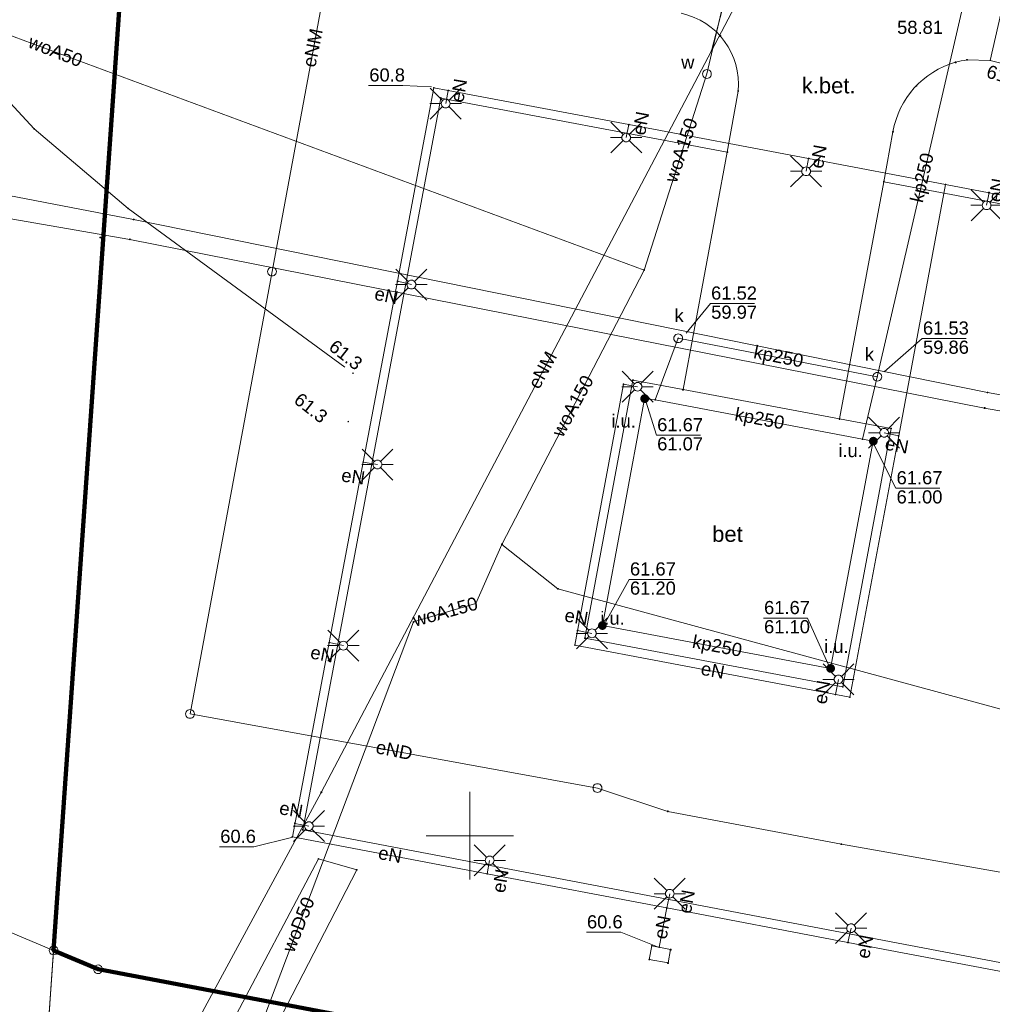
# Paper-space layout 'A-01 PLAN SYTUACYJNY' of a CAD drawing. Header units: millimetres. Extents: x 0 to 900, y 0 to 750.
# Tile 4 of 105: x 144 to 255, y 273 to 386. Entities that reach past the tile are written whole.
import ezdxf
from ezdxf.xclip import XClip

# ---------------------------------------------------------------- set-up
doc = ezdxf.new("R2010")
doc.units = ezdxf.units.MM
doc.header["$MEASUREMENT"] = 0
doc.header["$XCLIPFRAME"] = 0
doc.linetypes.add('PRZER1-1', pattern=[1, 0.5, -0.5])
doc.linetypes.add('PRZER3-1', pattern=[4000, 3000, -1000])
doc.layers.add('0_Nr_pióra__60', color=7, linetype='Continuous', lineweight=100, true_color=0xcbfe00)
doc.layers.add('A_mapa_Nr_pióra__2', color=8, linetype='Continuous', lineweight=13)
doc.layers.add('A_podrys', color=7, linetype='Continuous')
doc.styles.add('STYL_AUTOMATYCZNY_1', font='arial.ttf')

# ---------------------------------------------------------------- blocks, each defined once
blk = doc.blocks.new('Rysunek_3_3', base_point=(-1239.76, 488.38))
at = {"layer": 'A_mapa_Nr_pióra__2', "linetype": 'Continuous', "lineweight": 13}
for points in [[(254.87, 381.16), (254.87, 381.13), (254.88, 381.11), (254.89, 381.09), (254.91, 381.08), (254.93, 381.07), (254.96, 381.07), (254.98, 381.07), (255, 381.08), (255.02, 381.09), (255.04, 381.11), (255.04, 381.13), (255.05, 381.16), (255.04, 381.18), (255.04, 381.2), (255.02, 381.22), (255, 381.23), (254.98, 381.24), (254.96, 381.25), (254.93, 381.24), (254.91, 381.23), (254.89, 381.22), (254.88, 381.2), (254.87, 381.18)], [(191.32, 378.03), (191.32, 378), (191.33, 377.98), (191.34, 377.96), (191.36, 377.95), (191.38, 377.94), (191.41, 377.94), (191.43, 377.94), (191.45, 377.95), (191.47, 377.96), (191.49, 377.98), (191.49, 378), (191.5, 378.03), (191.49, 378.05), (191.49, 378.07), (191.47, 378.09), (191.45, 378.11), (191.43, 378.11), (191.41, 378.12), (191.38, 378.11), (191.36, 378.11), (191.34, 378.09), (191.33, 378.07), (191.32, 378.05)], [(219.22, 349.41), (219.23, 349.38), (219.23, 349.36), (219.25, 349.34), (219.27, 349.33), (219.29, 349.32), (219.31, 349.32), (219.34, 349.32), (219.36, 349.33), (219.38, 349.34), (219.39, 349.36), (219.4, 349.38), (219.4, 349.41), (219.4, 349.43), (219.39, 349.45), (219.38, 349.47), (219.36, 349.49), (219.34, 349.49), (219.31, 349.5), (219.29, 349.49), (219.27, 349.49), (219.25, 349.47), (219.23, 349.45), (219.23, 349.43)], [(182.07, 345.42), (182.07, 345.39), (182.08, 345.37), (182.09, 345.35), (182.11, 345.34), (182.13, 345.33), (182.16, 345.33), (182.18, 345.33), (182.2, 345.34), (182.22, 345.35), (182.24, 345.37), (182.24, 345.39), (182.25, 345.42), (182.24, 345.44), (182.24, 345.46), (182.22, 345.48), (182.2, 345.49), (182.18, 345.5), (182.16, 345.51), (182.13, 345.5), (182.11, 345.49), (182.09, 345.48), (182.08, 345.46), (182.07, 345.44)], [(241.97, 345.01), (241.97, 344.99), (241.98, 344.96), (242, 344.95), (242.01, 344.93), (242.04, 344.92), (242.06, 344.92), (242.08, 344.92), (242.1, 344.93), (242.12, 344.95), (242.14, 344.96), (242.15, 344.99), (242.15, 345.01), (242.15, 345.03), (242.14, 345.05), (242.12, 345.07), (242.1, 345.09), (242.08, 345.1), (242.06, 345.1), (242.04, 345.1), (242.01, 345.09), (242, 345.07), (241.98, 345.05), (241.97, 345.03)], [(214.98, 342.51), (215, 342.39), (215.05, 342.26), (215.13, 342.16), (215.23, 342.08), (215.36, 342.03), (215.48, 342.01), (215.61, 342.03), (215.73, 342.08), (215.84, 342.16), (215.92, 342.26), (215.97, 342.39), (215.98, 342.51), (215.97, 342.64), (215.92, 342.76), (215.84, 342.87), (215.73, 342.95), (215.61, 343), (215.48, 343.01), (215.36, 343), (215.23, 342.95), (215.13, 342.87), (215.05, 342.76), (215, 342.64)], [(215.39, 342.51), (215.4, 342.49), (215.41, 342.47), (215.42, 342.45), (215.44, 342.44), (215.46, 342.43), (215.48, 342.42), (215.51, 342.43), (215.53, 342.44), (215.55, 342.45), (215.56, 342.47), (215.57, 342.49), (215.57, 342.51), (215.57, 342.54), (215.56, 342.56), (215.55, 342.58), (215.53, 342.59), (215.51, 342.6), (215.48, 342.6), (215.46, 342.6), (215.44, 342.59), (215.42, 342.58), (215.41, 342.56), (215.4, 342.54)], [(181.53, 339.9), (181.53, 339.87), (181.54, 339.85), (181.55, 339.83), (181.57, 339.82), (181.59, 339.81), (181.62, 339.81), (181.64, 339.81), (181.66, 339.82), (181.68, 339.83), (181.7, 339.85), (181.7, 339.87), (181.71, 339.9), (181.7, 339.92), (181.7, 339.94), (181.68, 339.96), (181.66, 339.97), (181.64, 339.98), (181.62, 339.99), (181.59, 339.98), (181.57, 339.97), (181.55, 339.96), (181.54, 339.94), (181.53, 339.92)], [(241.1, 337.66), (241.12, 337.53), (241.17, 337.41), (241.25, 337.3), (241.35, 337.22), (241.48, 337.17), (241.6, 337.16), (241.73, 337.17), (241.85, 337.22), (241.96, 337.3), (242.04, 337.41), (242.09, 337.53), (242.1, 337.66), (242.09, 337.78), (242.04, 337.91), (241.96, 338.01), (241.85, 338.09), (241.73, 338.14), (241.6, 338.16), (241.48, 338.14), (241.35, 338.09), (241.25, 338.01), (241.17, 337.91), (241.12, 337.78)], [(241.51, 337.66), (241.52, 337.63), (241.53, 337.61), (241.54, 337.59), (241.56, 337.58), (241.58, 337.57), (241.6, 337.57), (241.63, 337.57), (241.65, 337.58), (241.67, 337.59), (241.68, 337.61), (241.69, 337.63), (241.69, 337.66), (241.69, 337.68), (241.68, 337.7), (241.67, 337.72), (241.65, 337.73), (241.63, 337.74), (241.6, 337.75), (241.58, 337.74), (241.56, 337.73), (241.54, 337.72), (241.53, 337.7), (241.52, 337.68)], [(210.15, 316.59), (210.17, 316.47), (210.22, 316.34), (210.3, 316.24), (210.4, 316.16), (210.52, 316.11), (210.65, 316.09), (210.78, 316.11), (210.9, 316.16), (211, 316.24), (211.08, 316.34), (211.13, 316.47), (211.15, 316.59), (211.13, 316.72), (211.08, 316.84), (211, 316.95), (210.9, 317.03), (210.78, 317.08), (210.65, 317.09), (210.52, 317.08), (210.4, 317.03), (210.3, 316.95), (210.22, 316.84), (210.17, 316.72)], [(210.56, 316.59), (210.56, 316.57), (210.57, 316.55), (210.59, 316.53), (210.6, 316.52), (210.63, 316.51), (210.65, 316.5), (210.67, 316.51), (210.69, 316.52), (210.71, 316.53), (210.73, 316.55), (210.74, 316.57), (210.74, 316.59), (210.74, 316.62), (210.73, 316.64), (210.71, 316.66), (210.69, 316.67), (210.67, 316.68), (210.65, 316.68), (210.63, 316.68), (210.6, 316.67), (210.59, 316.66), (210.57, 316.64), (210.56, 316.62)], [(236.23, 311.7), (236.24, 311.57), (236.29, 311.45), (236.37, 311.34), (236.48, 311.26), (236.6, 311.21), (236.73, 311.2), (236.86, 311.21), (236.98, 311.26), (237.08, 311.34), (237.16, 311.45), (237.21, 311.57), (237.23, 311.7), (237.21, 311.83), (237.16, 311.95), (237.08, 312.05), (236.98, 312.13), (236.86, 312.18), (236.73, 312.2), (236.6, 312.18), (236.48, 312.13), (236.37, 312.05), (236.29, 311.95), (236.24, 311.83)], [(236.64, 311.7), (236.64, 311.67), (236.65, 311.65), (236.66, 311.63), (236.68, 311.62), (236.7, 311.61), (236.73, 311.61), (236.75, 311.61), (236.77, 311.62), (236.79, 311.63), (236.81, 311.65), (236.81, 311.67), (236.82, 311.7), (236.81, 311.72), (236.81, 311.74), (236.79, 311.76), (236.77, 311.77), (236.75, 311.78), (236.73, 311.79), (236.7, 311.78), (236.68, 311.77), (236.66, 311.76), (236.65, 311.74), (236.64, 311.72)], [(175.14, 292.46), (175.15, 292.43), (175.16, 292.41), (175.17, 292.39), (175.19, 292.38), (175.21, 292.37), (175.23, 292.37), (175.26, 292.37), (175.28, 292.38), (175.3, 292.39), (175.31, 292.41), (175.32, 292.43), (175.32, 292.46), (175.32, 292.48), (175.31, 292.5), (175.3, 292.52), (175.28, 292.53), (175.26, 292.54), (175.23, 292.55), (175.21, 292.54), (175.19, 292.53), (175.17, 292.52), (175.16, 292.5), (175.15, 292.48)], [(217.05, 279.84), (217.05, 279.82), (217.06, 279.8), (217.07, 279.78), (217.09, 279.77), (217.11, 279.76), (217.14, 279.75), (217.16, 279.76), (217.18, 279.77), (217.2, 279.78), (217.22, 279.8), (217.22, 279.82), (217.23, 279.84), (217.22, 279.87), (217.22, 279.89), (217.2, 279.91), (217.18, 279.92), (217.16, 279.93), (217.14, 279.93), (217.11, 279.93), (217.09, 279.92), (217.07, 279.91), (217.06, 279.89), (217.05, 279.87)]]:
    blk.add_hatch(color=8, dxfattribs=at).paths.add_polyline_path(points)
at = {"layer": '0_Nr_pióra__60', "color": 60, "linetype": 'Continuous', "lineweight": 100, "ltscale": 0.2, "true_color": 0xcbfe00, "flags": 128}
blk.add_lwpolyline([(486.18, 603.45), (711.66, 564.16), (717.88, 453.78), (730.02, 232.36), (621.62, 226.04), (540.96, 240.92), (518.76, 242.16), (516.18, 189.08), (497.66, 185.34), (465.46, 189.58), (468.06, 245.18), (273.1, 254.54), (153.04, 277.34), (147.95, 279.48), (156.42, 401.1), (165.67, 534.02), (166.59, 571.88), (178.65, 571.58), (179.19, 591.8), (167.43, 603.84), (168.1, 630.34), (172.18, 654), (181.4, 660.44)], close=True, dxfattribs=at)
at = {"layer": 'A_mapa_Nr_pióra__2', "color": 8, "linetype": 'PRZER1-1', "lineweight": 13, "ltscale": 0.2, "flags": 128}
blk.add_lwpolyline([(396.46, 198.68), (318.14, 209.02), (144.64, 231.92), (147.95, 279.48), (156.42, 401.1), (165.67, 534.02), (166.59, 571.88), (178.65, 571.58), (179.19, 591.8), (167.43, 603.84), (168.1, 630.34), (172.18, 654), (181.4, 660.44), (278.75, 642.24), (486.18, 603.45), (711.66, 564.16), (717.88, 453.78), (730.02, 232.36), (516.18, 189.08), (497.66, 185.34)], close=True, dxfattribs=at)
at = {"layer": 'A_mapa_Nr_pióra__2', "color": 8, "linetype": 'Continuous', "lineweight": 13, "ltscale": 0.2, "flags": 128}
for points in [[(486.18, 603.45), (711.66, 564.16), (717.88, 453.78), (730.02, 232.36), (621.62, 226.04), (540.96, 240.92), (518.76, 242.16), (516.18, 189.08), (497.66, 185.34), (465.46, 189.58), (468.06, 245.18), (273.1, 254.54), (153.04, 277.34), (147.95, 279.48), (156.42, 401.1), (165.67, 534.02), (166.59, 571.88), (178.65, 571.58), (179.19, 591.8), (167.43, 603.84), (168.1, 630.34), (172.18, 654), (181.4, 660.44)], [(156.42, 401.1), (147.95, 279.48), (38.66, 325.6), (32.82, 393.94)], [(224.08, 383.91), (224.08, 383.95), (224.11, 383.98), (224.14, 383.98), (224.17, 383.95), (224.17, 383.91), (224.14, 383.89), (224.11, 383.89)], [(223.07, 382.23), (223.07, 382.26), (223.1, 382.29), (223.13, 382.29), (223.16, 382.26), (223.16, 382.23), (223.13, 382.2), (223.1, 382.2)], [(250.96, 380.92), (250.96, 380.95), (250.98, 380.98), (251.02, 380.98), (251.05, 380.95), (251.05, 380.92), (251.02, 380.89), (250.98, 380.89)], [(252.26, 381.2), (252.26, 381.23), (252.29, 381.26), (252.32, 381.26), (252.35, 381.23), (252.35, 381.2), (252.32, 381.17), (252.29, 381.17)], [(222.59, 380.1), (222.72, 380.08), (222.84, 380.03), (222.95, 379.95), (223.03, 379.85), (223.08, 379.73), (223.09, 379.6), (223.08, 379.47), (223.03, 379.35), (222.95, 379.24), (222.84, 379.16), (222.72, 379.11), (222.59, 379.1), (222.46, 379.11), (222.34, 379.16), (222.24, 379.24), (222.16, 379.35), (222.11, 379.47), (222.09, 379.6), (222.11, 379.73), (222.16, 379.85), (222.24, 379.95), (222.34, 380.03), (222.46, 380.08)], [(191.36, 378.01), (191.36, 378.04), (191.39, 378.07), (191.42, 378.07), (191.45, 378.04), (191.45, 378.01), (191.42, 377.98), (191.39, 377.98)], [(246.48, 378.24), (246.48, 378.27), (246.51, 378.3), (246.55, 378.3), (246.57, 378.27), (246.57, 378.24), (246.55, 378.21), (246.51, 378.21)], [(192.16, 376.84), (192.16, 376.87), (192.19, 376.9), (192.22, 376.9), (192.25, 376.87), (192.25, 376.84), (192.22, 376.81), (192.19, 376.81)], [(193, 377.7), (193, 377.73), (193.03, 377.76), (193.06, 377.76), (193.09, 377.73), (193.09, 377.7), (193.06, 377.67), (193.03, 377.67)], [(226.11, 377.64), (226.11, 377.67), (226.14, 377.7), (226.17, 377.7), (226.2, 377.67), (226.2, 377.64), (226.17, 377.61), (226.14, 377.61)], [(192.75, 376.72), (192.88, 376.71), (193, 376.66), (193.11, 376.58), (193.19, 376.47), (193.24, 376.35), (193.25, 376.22), (193.24, 376.09), (193.19, 375.97), (193.11, 375.87), (193, 375.79), (192.88, 375.74), (192.75, 375.72), (192.63, 375.74), (192.5, 375.79), (192.4, 375.87), (192.32, 375.97), (192.27, 376.09), (192.25, 376.22), (192.27, 376.35), (192.32, 376.47), (192.4, 376.58), (192.5, 376.66), (192.63, 376.71)], [(213.63, 373.8), (213.63, 373.83), (213.66, 373.86), (213.69, 373.86), (213.72, 373.83), (213.72, 373.8), (213.69, 373.77), (213.66, 373.77)], [(145.69, 373.32), (145.69, 373.35), (145.72, 373.38), (145.75, 373.38), (145.78, 373.35), (145.78, 373.32), (145.75, 373.29), (145.72, 373.29)], [(213.37, 372.84), (213.5, 372.83), (213.62, 372.78), (213.72, 372.7), (213.8, 372.59), (213.85, 372.47), (213.87, 372.34), (213.85, 372.21), (213.8, 372.09), (213.72, 371.99), (213.62, 371.91), (213.5, 371.86), (213.37, 371.84), (213.24, 371.86), (213.12, 371.91), (213.02, 371.99), (212.94, 372.09), (212.89, 372.21), (212.87, 372.34), (212.89, 372.47), (212.94, 372.59), (213.02, 372.7), (213.12, 372.78), (213.24, 372.83)], [(243.81, 372.99), (243.81, 373.02), (243.84, 373.05), (243.87, 373.05), (243.9, 373.02), (243.9, 372.99), (243.87, 372.96), (243.84, 372.96)], [(224.88, 370.66), (224.88, 370.69), (224.91, 370.72), (224.94, 370.72), (224.97, 370.69), (224.97, 370.66), (224.94, 370.63), (224.91, 370.63)], [(233.93, 368.99), (234.06, 368.97), (234.18, 368.92), (234.28, 368.84), (234.36, 368.74), (234.41, 368.62), (234.43, 368.49), (234.41, 368.36), (234.36, 368.24), (234.28, 368.13), (234.18, 368.05), (234.06, 368), (233.93, 367.99), (233.8, 368), (233.68, 368.05), (233.57, 368.13), (233.49, 368.24), (233.44, 368.36), (233.43, 368.49), (233.44, 368.62), (233.49, 368.74), (233.57, 368.84), (233.68, 368.92), (233.8, 368.97)], [(234.17, 369.93), (234.17, 369.96), (234.2, 369.99), (234.23, 369.99), (234.26, 369.96), (234.26, 369.93), (234.23, 369.9), (234.2, 369.9)], [(242.76, 367.29), (242.76, 367.32), (242.79, 367.35), (242.82, 367.35), (242.85, 367.32), (242.85, 367.29), (242.82, 367.26), (242.79, 367.26)], [(249.8, 366.96), (249.8, 366.99), (249.83, 367.02), (249.86, 367.02), (249.89, 366.99), (249.89, 366.96), (249.86, 366.93), (249.83, 366.93)], [(254.78, 366.03), (254.78, 366.06), (254.81, 366.09), (254.84, 366.09), (254.87, 366.06), (254.87, 366.03), (254.84, 366), (254.81, 366)], [(254.54, 365.11), (254.67, 365.09), (254.79, 365.04), (254.9, 364.96), (254.98, 364.86), (255.03, 364.74), (255.04, 364.61), (255.03, 364.48), (254.98, 364.36), (254.9, 364.25), (254.79, 364.17), (254.67, 364.12), (254.54, 364.11), (254.41, 364.12), (254.29, 364.17), (254.19, 364.25), (254.11, 364.36), (254.06, 364.48), (254.04, 364.61), (254.06, 364.74), (254.11, 364.86), (254.19, 364.96), (254.29, 365.04), (254.41, 365.09)], [(156.43, 364.22), (156.43, 364.25), (156.46, 364.28), (156.49, 364.28), (156.52, 364.25), (156.52, 364.22), (156.49, 364.19), (156.46, 364.19)], [(157.05, 362.96), (157.05, 362.99), (157.08, 363.02), (157.11, 363.02), (157.14, 362.99), (157.14, 362.96), (157.11, 362.93), (157.08, 362.93)], [(153.25, 360.9), (153.25, 360.93), (153.28, 360.96), (153.31, 360.96), (153.34, 360.93), (153.34, 360.9), (153.31, 360.87), (153.28, 360.87)], [(156.62, 360.7), (156.62, 360.73), (156.65, 360.76), (156.68, 360.76), (156.71, 360.73), (156.71, 360.7), (156.68, 360.67), (156.65, 360.67)], [(172.91, 357.53), (173.04, 357.51), (173.16, 357.46), (173.27, 357.38), (173.35, 357.28), (173.4, 357.16), (173.41, 357.03), (173.4, 356.9), (173.35, 356.78), (173.27, 356.68), (173.16, 356.6), (173.04, 356.55), (172.91, 356.53), (172.79, 356.55), (172.66, 356.6), (172.56, 356.68), (172.48, 356.78), (172.43, 356.9), (172.41, 357.03), (172.43, 357.16), (172.48, 357.28), (172.56, 357.38), (172.66, 357.46), (172.79, 357.51)], [(215.38, 357.18), (215.38, 357.22), (215.41, 357.25), (215.44, 357.25), (215.47, 357.22), (215.47, 357.18), (215.44, 357.16), (215.41, 357.16)], [(187.2, 355.9), (187.2, 355.93), (187.23, 355.96), (187.26, 355.96), (187.29, 355.93), (187.29, 355.9), (187.26, 355.87), (187.23, 355.87)], [(188.83, 356.05), (188.96, 356.03), (189.08, 355.98), (189.19, 355.9), (189.27, 355.8), (189.32, 355.68), (189.33, 355.55), (189.32, 355.42), (189.27, 355.3), (189.19, 355.19), (189.08, 355.11), (188.96, 355.06), (188.83, 355.05), (188.71, 355.06), (188.58, 355.11), (188.48, 355.19), (188.4, 355.3), (188.35, 355.42), (188.33, 355.55), (188.35, 355.68), (188.4, 355.8), (188.48, 355.9), (188.58, 355.98), (188.71, 356.03)], [(219.31, 349.91), (219.44, 349.89), (219.56, 349.84), (219.67, 349.76), (219.75, 349.66), (219.8, 349.54), (219.81, 349.41), (219.8, 349.28), (219.75, 349.16), (219.67, 349.05), (219.56, 348.97), (219.44, 348.92), (219.31, 348.91), (219.18, 348.92), (219.06, 348.97), (218.96, 349.05), (218.88, 349.16), (218.83, 349.28), (218.81, 349.41), (218.83, 349.54), (218.88, 349.66), (218.96, 349.76), (219.06, 349.84), (219.18, 349.89)], [(242.06, 345.51), (242.19, 345.49), (242.31, 345.44), (242.41, 345.36), (242.49, 345.26), (242.54, 345.14), (242.56, 345.01), (242.54, 344.88), (242.49, 344.76), (242.41, 344.66), (242.31, 344.58), (242.19, 344.53), (242.06, 344.51), (241.93, 344.53), (241.81, 344.58), (241.71, 344.66), (241.63, 344.76), (241.58, 344.88), (241.56, 345.01), (241.58, 345.14), (241.63, 345.26), (241.71, 345.36), (241.81, 345.44), (241.93, 345.49)], [(219.87, 343.54), (214.14, 344.62), (208.66, 315.15), (238.13, 309.59), (243.63, 339.1), (237.75, 340.19)], [(213.01, 344.14), (213.01, 344.18), (213.04, 344.2), (213.07, 344.2), (213.1, 344.18), (213.1, 344.14), (213.07, 344.11), (213.04, 344.11)], [(214.1, 344.6), (214.1, 344.64), (214.13, 344.67), (214.16, 344.67), (214.19, 344.64), (214.19, 344.6), (214.16, 344.58), (214.13, 344.58)], [(214.67, 344.37), (214.8, 344.35), (214.92, 344.3), (215.02, 344.22), (215.1, 344.12), (215.15, 344), (215.17, 343.87), (215.15, 343.74), (215.1, 343.62), (215.02, 343.52), (214.92, 343.44), (214.8, 343.39), (214.67, 343.37), (214.54, 343.39), (214.42, 343.44), (214.32, 343.52), (214.24, 343.62), (214.19, 343.74), (214.17, 343.87), (214.19, 344), (214.24, 344.12), (214.32, 344.22), (214.42, 344.3), (214.54, 344.35)], [(219.82, 343.52), (219.82, 343.55), (219.85, 343.58), (219.88, 343.58), (219.91, 343.55), (219.91, 343.52), (219.88, 343.49), (219.85, 343.49)], [(254.61, 343.19), (254.61, 343.22), (254.64, 343.25), (254.67, 343.25), (254.7, 343.22), (254.7, 343.19), (254.67, 343.16), (254.64, 343.16)], [(216.64, 342.36), (216.64, 342.39), (216.67, 342.42), (216.7, 342.42), (216.73, 342.39), (216.73, 342.36), (216.7, 342.33), (216.67, 342.33)], [(254.28, 341.42), (254.28, 341.46), (254.31, 341.49), (254.34, 341.49), (254.37, 341.46), (254.37, 341.42), (254.34, 341.4), (254.31, 341.4)], [(237.7, 340.17), (237.7, 340.2), (237.73, 340.23), (237.77, 340.23), (237.79, 340.2), (237.79, 340.17), (237.77, 340.14), (237.73, 340.14)], [(242.84, 339.11), (242.97, 339.1), (243.09, 339.05), (243.2, 338.97), (243.28, 338.86), (243.33, 338.74), (243.34, 338.61), (243.33, 338.48), (243.28, 338.36), (243.2, 338.26), (243.09, 338.18), (242.97, 338.13), (242.84, 338.11), (242.71, 338.13), (242.59, 338.18), (242.49, 338.26), (242.41, 338.36), (242.36, 338.48), (242.34, 338.61), (242.36, 338.74), (242.41, 338.86), (242.49, 338.97), (242.59, 339.05), (242.71, 339.1)], [(243.59, 339.08), (243.59, 339.11), (243.62, 339.14), (243.65, 339.14), (243.68, 339.11), (243.68, 339.08), (243.65, 339.05), (243.62, 339.05)], [(240.32, 337.86), (240.32, 337.89), (240.35, 337.92), (240.38, 337.92), (240.41, 337.89), (240.41, 337.86), (240.38, 337.83), (240.35, 337.83)], [(244.45, 338.25), (244.45, 338.28), (244.48, 338.31), (244.51, 338.31), (244.54, 338.28), (244.54, 338.25), (244.51, 338.22), (244.48, 338.22)], [(183.28, 335.25), (183.28, 335.28), (183.31, 335.31), (183.34, 335.31), (183.37, 335.28), (183.37, 335.25), (183.34, 335.22), (183.31, 335.22)], [(184.96, 335.49), (185.09, 335.47), (185.21, 335.42), (185.31, 335.34), (185.39, 335.24), (185.44, 335.12), (185.46, 334.99), (185.44, 334.86), (185.39, 334.74), (185.31, 334.64), (185.21, 334.56), (185.09, 334.51), (184.96, 334.49), (184.83, 334.51), (184.71, 334.56), (184.6, 334.64), (184.52, 334.74), (184.47, 334.86), (184.46, 334.99), (184.47, 335.12), (184.52, 335.24), (184.6, 335.34), (184.71, 335.42), (184.83, 335.47)], [(199.14, 325.85), (199.14, 325.88), (199.16, 325.91), (199.2, 325.91), (199.23, 325.88), (199.23, 325.85), (199.2, 325.82), (199.16, 325.82)], [(205.53, 320.78), (205.53, 320.81), (205.56, 320.84), (205.59, 320.84), (205.62, 320.81), (205.62, 320.78), (205.59, 320.75), (205.56, 320.75)], [(196.13, 319.1), (196.13, 319.13), (196.16, 319.16), (196.2, 319.16), (196.22, 319.13), (196.22, 319.1), (196.2, 319.07), (196.16, 319.07)], [(189.03, 316.99), (189.03, 317.02), (189.06, 317.05), (189.09, 317.05), (189.12, 317.02), (189.12, 316.99), (189.09, 316.96), (189.06, 316.96)], [(209.45, 316.2), (209.58, 316.18), (209.7, 316.13), (209.81, 316.05), (209.88, 315.95), (209.93, 315.83), (209.95, 315.7), (209.93, 315.57), (209.88, 315.45), (209.81, 315.34), (209.7, 315.26), (209.58, 315.21), (209.45, 315.2), (209.32, 315.21), (209.2, 315.26), (209.1, 315.34), (209.02, 315.45), (208.97, 315.57), (208.95, 315.7), (208.97, 315.83), (209.02, 315.95), (209.1, 316.05), (209.2, 316.13), (209.32, 316.18)], [(207.77, 315.99), (207.77, 316.02), (207.8, 316.05), (207.83, 316.05), (207.86, 316.02), (207.86, 315.99), (207.83, 315.96), (207.8, 315.96)], [(208.62, 315.13), (208.62, 315.17), (208.65, 315.2), (208.68, 315.2), (208.71, 315.17), (208.71, 315.13), (208.68, 315.11), (208.65, 315.11)], [(179.38, 314.63), (179.38, 314.66), (179.41, 314.69), (179.44, 314.69), (179.47, 314.66), (179.47, 314.63), (179.44, 314.6), (179.41, 314.6)], [(181.06, 314.8), (181.19, 314.78), (181.31, 314.73), (181.41, 314.65), (181.49, 314.55), (181.54, 314.43), (181.56, 314.3), (181.54, 314.17), (181.49, 314.05), (181.41, 313.94), (181.31, 313.86), (181.19, 313.81), (181.06, 313.8), (180.93, 313.81), (180.81, 313.86), (180.7, 313.94), (180.62, 314.05), (180.57, 314.17), (180.56, 314.3), (180.57, 314.43), (180.62, 314.55), (180.7, 314.65), (180.81, 314.73), (180.93, 314.78)], [(207.46, 314.34), (207.46, 314.37), (207.49, 314.4), (207.52, 314.4), (207.55, 314.37), (207.55, 314.34), (207.52, 314.31), (207.49, 314.31)], [(237.62, 310.94), (237.75, 310.92), (237.87, 310.87), (237.98, 310.79), (238.06, 310.69), (238.11, 310.57), (238.12, 310.44), (238.11, 310.31), (238.06, 310.19), (237.98, 310.09), (237.87, 310.01), (237.75, 309.96), (237.62, 309.94), (237.5, 309.96), (237.37, 310.01), (237.27, 310.09), (237.19, 310.19), (237.14, 310.31), (237.12, 310.44), (237.14, 310.57), (237.19, 310.69), (237.27, 310.79), (237.37, 310.87), (237.5, 310.92)], [(238.08, 309.57), (238.08, 309.61), (238.11, 309.63), (238.15, 309.63), (238.17, 309.61), (238.17, 309.57), (238.15, 309.54), (238.11, 309.54)], [(237.25, 308.71), (237.25, 308.74), (237.28, 308.77), (237.31, 308.77), (237.34, 308.74), (237.34, 308.71), (237.31, 308.68), (237.28, 308.68)], [(238.88, 308.4), (238.88, 308.43), (238.91, 308.46), (238.94, 308.46), (238.97, 308.43), (238.97, 308.4), (238.94, 308.37), (238.91, 308.37)], [(163.54, 307), (163.67, 306.98), (163.79, 306.93), (163.89, 306.85), (163.97, 306.75), (164.02, 306.63), (164.04, 306.5), (164.02, 306.37), (163.97, 306.25), (163.89, 306.14), (163.79, 306.06), (163.67, 306.01), (163.54, 306), (163.41, 306.01), (163.29, 306.06), (163.18, 306.14), (163.1, 306.25), (163.05, 306.37), (163.04, 306.5), (163.05, 306.63), (163.1, 306.75), (163.18, 306.85), (163.29, 306.93), (163.41, 306.98)], [(210.09, 298.53), (210.22, 298.51), (210.34, 298.46), (210.44, 298.39), (210.52, 298.28), (210.57, 298.16), (210.59, 298.03), (210.57, 297.9), (210.52, 297.78), (210.44, 297.68), (210.34, 297.6), (210.22, 297.55), (210.09, 297.53), (209.96, 297.55), (209.84, 297.6), (209.73, 297.68), (209.65, 297.78), (209.6, 297.9), (209.59, 298.03), (209.6, 298.16), (209.65, 298.28), (209.73, 298.39), (209.84, 298.46), (209.96, 298.51)], [(178.49, 297.53), (178.49, 297.56), (178.52, 297.59), (178.55, 297.59), (178.58, 297.56), (178.58, 297.53), (178.55, 297.5), (178.52, 297.5)], [(218.09, 295.35), (218.09, 295.38), (218.12, 295.41), (218.15, 295.41), (218.18, 295.38), (218.18, 295.35), (218.15, 295.32), (218.12, 295.32)], [(175.48, 293.97), (175.48, 294.01), (175.51, 294.04), (175.54, 294.04), (175.57, 294.01), (175.57, 293.97), (175.54, 293.95), (175.51, 293.95)], [(177.12, 294.18), (177.25, 294.16), (177.37, 294.11), (177.47, 294.03), (177.55, 293.93), (177.6, 293.81), (177.62, 293.68), (177.6, 293.55), (177.55, 293.43), (177.47, 293.33), (177.37, 293.25), (177.25, 293.2), (177.12, 293.18), (176.99, 293.2), (176.87, 293.25), (176.76, 293.33), (176.68, 293.43), (176.64, 293.55), (176.62, 293.68), (176.64, 293.81), (176.68, 293.93), (176.76, 294.03), (176.87, 294.11), (176.99, 294.16)], [(175.19, 292.44), (175.19, 292.47), (175.22, 292.5), (175.25, 292.5), (175.28, 292.47), (175.28, 292.44), (175.25, 292.41), (175.22, 292.41)], [(176.36, 293.24), (176.36, 293.27), (176.39, 293.3), (176.43, 293.3), (176.45, 293.27), (176.45, 293.24), (176.43, 293.21), (176.39, 293.21)], [(237.91, 291.61), (237.91, 291.64), (237.94, 291.67), (237.97, 291.67), (238, 291.64), (238, 291.61), (237.97, 291.58), (237.94, 291.58)], [(197.77, 290.26), (197.9, 290.24), (198.02, 290.19), (198.13, 290.12), (198.21, 290.01), (198.26, 289.89), (198.27, 289.76), (198.26, 289.63), (198.21, 289.51), (198.13, 289.41), (198.02, 289.33), (197.9, 289.28), (197.77, 289.26), (197.64, 289.28), (197.52, 289.33), (197.42, 289.41), (197.34, 289.51), (197.29, 289.63), (197.27, 289.76), (197.29, 289.89), (197.34, 290.01), (197.42, 290.12), (197.52, 290.19), (197.64, 290.24)], [(178.17, 289.92), (178.17, 289.95), (178.2, 289.98), (178.23, 289.98), (178.26, 289.95), (178.26, 289.92), (178.23, 289.89), (178.2, 289.89)], [(182.53, 288.68), (182.53, 288.71), (182.56, 288.74), (182.59, 288.74), (182.62, 288.71), (182.62, 288.68), (182.59, 288.65), (182.56, 288.65)], [(197.44, 288.21), (197.44, 288.24), (197.47, 288.27), (197.5, 288.27), (197.53, 288.24), (197.53, 288.21), (197.5, 288.18), (197.47, 288.18)], [(218.35, 286.46), (218.48, 286.45), (218.6, 286.4), (218.7, 286.32), (218.78, 286.21), (218.83, 286.09), (218.85, 285.96), (218.83, 285.83), (218.78, 285.71), (218.7, 285.61), (218.6, 285.53), (218.48, 285.48), (218.35, 285.46), (218.22, 285.48), (218.1, 285.53), (218, 285.61), (217.92, 285.71), (217.87, 285.83), (217.85, 285.96), (217.87, 286.09), (217.92, 286.21), (218, 286.32), (218.1, 286.4), (218.22, 286.45)], [(217.98, 284.31), (217.98, 284.35), (218, 284.37), (218.04, 284.37), (218.07, 284.35), (218.07, 284.31), (218.04, 284.28), (218, 284.28)], [(239.06, 282.52), (239.19, 282.51), (239.31, 282.46), (239.42, 282.38), (239.5, 282.27), (239.55, 282.15), (239.56, 282.02), (239.55, 281.89), (239.5, 281.77), (239.42, 281.67), (239.31, 281.59), (239.19, 281.54), (239.06, 281.52), (238.94, 281.54), (238.81, 281.59), (238.71, 281.67), (238.63, 281.77), (238.58, 281.89), (238.56, 282.02), (238.58, 282.15), (238.63, 282.27), (238.71, 282.38), (238.81, 282.46), (238.94, 282.51)], [(238.67, 280.37), (238.67, 280.41), (238.7, 280.43), (238.73, 280.43), (238.76, 280.41), (238.76, 280.37), (238.73, 280.34), (238.7, 280.34)], [(465.46, 189.58), (144.64, 231.92), (147.95, 279.48), (153.04, 277.34), (273.1, 254.54), (468.06, 245.18)], [(147.95, 279.98), (148.11, 279.95), (148.25, 279.88), (148.36, 279.77), (148.43, 279.63), (148.45, 279.48), (148.43, 279.32), (148.36, 279.18), (148.25, 279.07), (148.11, 279), (147.95, 278.98), (147.8, 279), (147.66, 279.07), (147.55, 279.18), (147.48, 279.32), (147.45, 279.48), (147.48, 279.63), (147.55, 279.77), (147.66, 279.88), (147.8, 279.95)], [(216.3, 280), (218.45, 279.58), (218.15, 278.05), (216.01, 278.44)], [(216.26, 279.98), (216.26, 280.02), (216.28, 280.04), (216.32, 280.04), (216.35, 280.02), (216.35, 279.98), (216.32, 279.95), (216.28, 279.95)], [(217.09, 279.83), (217.09, 279.86), (217.12, 279.89), (217.15, 279.89), (217.18, 279.86), (217.18, 279.83), (217.15, 279.8), (217.12, 279.8)], [(218.41, 279.56), (218.41, 279.6), (218.44, 279.62), (218.47, 279.62), (218.5, 279.6), (218.5, 279.56), (218.47, 279.53), (218.44, 279.53)], [(153.04, 277.84), (153.19, 277.81), (153.33, 277.74), (153.44, 277.63), (153.51, 277.49), (153.54, 277.34), (153.51, 277.18), (153.44, 277.04), (153.33, 276.93), (153.19, 276.86), (153.04, 276.84), (152.88, 276.86), (152.74, 276.93), (152.63, 277.04), (152.56, 277.18), (152.54, 277.34), (152.56, 277.49), (152.63, 277.63), (152.74, 277.74), (152.88, 277.81)], [(215.97, 278.43), (215.97, 278.46), (216, 278.49), (216.03, 278.49), (216.06, 278.46), (216.06, 278.43), (216.03, 278.4), (216, 278.4)], [(218.1, 278.03), (218.1, 278.06), (218.13, 278.09), (218.16, 278.09), (218.19, 278.06), (218.19, 278.03), (218.16, 278), (218.13, 278)]]:
    blk.add_lwpolyline(points, close=True, dxfattribs=at)
at = {"layer": 'A_mapa_Nr_pióra__2', "color": 8, "linetype": 'PRZER1-1', "lineweight": 13, "ltscale": 0.2, "flags": 128}
blk.add_lwpolyline([(29.9, 577.35), (82.85, 560.45), (145.91, 540.32), (161.93, 535.21), (165.67, 534.02), (156.42, 401.1), (147.95, 279.48), (144.64, 231.92), (318.14, 209.02), (320.32, 202.69), (131.73, 170.68), (133.21, 157.47)], dxfattribs=at)
at = {"layer": 'A_mapa_Nr_pióra__2', "color": 8, "linetype": 'Continuous', "lineweight": 13, "ltscale": 0.2, "flags": 128}
for points in [[(29.9, 577.35), (82.85, 560.45), (145.91, 540.32), (161.93, 535.21), (165.67, 534.02), (156.42, 401.1), (32.82, 393.94), (38.66, 325.6), (147.95, 279.48), (144.64, 231.92), (465.46, 189.58), (497.66, 185.34), (516.18, 189.08), (730.02, 232.36), (734.41, 157.47)], [(215.42, 357.2), (80.68, 407.12), (31.51, 425.1)], [(163.54, 306.5), (172.91, 357.03), (182.38, 408.01)], [(218.14, 295.36), (237.96, 291.63), (298.98, 280.86), (308.64, 329.8), (319.15, 380.35), (266.11, 390.66), (218.07, 400.5), (182.38, 408.01)], [(206.28, 401.26), (226.35, 394.75), (223.12, 382.25)], [(227.25, 399.68), (222.59, 379.6)], [(229.22, 393.85), (223.12, 382.25), (178.53, 297.54)], [(252.5, 390.32), (242.06, 345.01)], [(433.9, 310.05), (299.42, 335.16), (254.66, 343.21), (157.1, 362.97), (71.4, 379.46)], [(222.59, 379.6), (215.42, 357.2)], [(218.02, 284.33), (197.48, 288.23), (175.23, 292.46), (179.42, 314.65), (183.32, 335.26), (187.24, 355.92), (191.41, 378.03), (193.04, 377.72), (213.68, 373.82), (234.21, 369.94), (249.84, 366.97)], [(191.14, 378.13), (187.86, 378.29), (183.94, 378.29)], [(192.4, 376.58), (190.99, 377.99)], [(193.11, 376.58), (194.52, 377.99)], [(224.92, 370.67), (192.21, 376.85), (176.41, 293.25), (260.07, 277.36), (275.78, 361.06), (242.81, 367.3)], [(193.04, 377.72), (192.75, 376.22)], [(156.67, 360.71), (70.02, 375.72)], [(192.25, 376.22), (190.95, 376.22)], [(192.4, 375.87), (190.99, 374.45)], [(193.11, 375.87), (194.52, 374.45)], [(193.25, 376.22), (194.55, 376.22)], [(213.02, 372.7), (211.6, 374.11)], [(213.68, 373.82), (213.37, 372.34)], [(213.72, 372.7), (215.14, 374.11)], [(212.87, 372.34), (211.57, 372.34)], [(213.87, 372.34), (215.17, 372.34)], [(213.02, 371.99), (211.6, 370.58)], [(213.72, 371.99), (215.14, 370.58)], [(233.57, 368.84), (232.16, 370.25)], [(234.28, 368.84), (235.69, 370.25)], [(234.21, 369.94), (233.93, 368.49)], [(233.43, 368.49), (232.13, 368.49)], [(233.57, 368.13), (232.16, 366.72)], [(234.28, 368.13), (235.69, 366.72)], [(234.43, 368.49), (235.73, 368.49)], [(249.84, 366.97), (244.5, 338.26), (238.93, 308.41), (207.51, 314.35), (213.05, 344.16), (214.67, 343.87)], [(249.84, 366.97), (254.83, 366.04), (262.56, 364.58)], [(254.19, 364.96), (252.77, 366.37)], [(254.83, 366.04), (254.54, 364.61)], [(254.9, 364.96), (256.31, 366.37)], [(254.04, 364.61), (252.74, 364.61)], [(255.04, 364.61), (256.34, 364.61)], [(254.19, 364.25), (252.77, 362.84)], [(254.9, 364.25), (256.31, 362.84)], [(433.6, 308.47), (299.14, 333.59), (254.32, 341.44), (156.67, 360.71)], [(188.48, 355.9), (187.07, 357.31)], [(189.19, 355.9), (190.6, 357.31)], [(215.42, 357.2), (199.18, 325.86)], [(188.33, 355.55), (187.03, 355.55)], [(187.24, 355.92), (188.83, 355.55)], [(189.33, 355.55), (190.63, 355.55)], [(188.48, 355.19), (187.07, 353.78)], [(189.19, 355.19), (190.6, 353.78)], [(220.24, 350.01), (222.99, 353.38), (228.03, 353.38)], [(242.06, 345.01), (219.31, 349.41), (216.68, 342.37)], [(242.83, 345.58), (247.19, 349.39), (252.23, 349.39)], [(214.32, 344.22), (212.9, 345.64)], [(215.02, 344.22), (216.44, 345.64)], [(242.06, 345.01), (240.37, 337.88)], [(214.17, 343.87), (212.87, 343.87)], [(214.32, 343.52), (212.9, 342.1)], [(215.02, 343.52), (216.44, 342.1)], [(215.17, 343.87), (216.47, 343.87)], [(240.37, 337.88), (241.6, 337.66), (236.73, 311.7), (210.65, 316.59), (215.48, 342.51), (216.68, 342.37)], [(215.62, 342.24), (216.83, 338.35), (221.87, 338.35)], [(216.68, 342.37), (240.37, 337.88)], [(242.49, 338.97), (241.07, 340.38)], [(243.2, 338.97), (244.61, 340.38)], [(242.34, 338.61), (241.04, 338.61)], [(244.5, 338.26), (242.84, 338.61)], [(243.34, 338.61), (244.64, 338.61)], [(242.49, 338.26), (241.07, 336.85)], [(243.2, 338.26), (244.61, 336.85)], [(184.6, 335.34), (183.19, 336.76)], [(185.31, 335.34), (186.72, 336.76)], [(241.64, 337.36), (244.18, 332.28), (249.22, 332.28)], [(183.32, 335.26), (184.96, 334.99)], [(184.46, 334.99), (183.16, 334.99)], [(184.6, 334.64), (183.19, 333.22)], [(185.31, 334.64), (186.72, 333.22)], [(185.46, 334.99), (186.76, 334.99)], [(199.18, 325.86), (196.18, 319.11), (189.08, 317.01)], [(314.64, 284.82), (307.25, 282.78), (302.46, 294.48), (205.57, 320.79), (199.18, 325.86)], [(210.83, 316.63), (213.72, 321.86), (218.76, 321.86)], [(269.11, 320.13), (268.91, 319.09), (265.03, 298.39), (260.87, 276.2), (238.71, 280.39), (218.02, 284.33)], [(209.1, 316.05), (207.68, 317.46)], [(209.81, 316.05), (211.22, 317.46)], [(236.59, 311.84), (234.08, 317.45), (229.04, 317.45)], [(189.08, 317.01), (162.87, 247.64)], [(180.7, 314.65), (179.29, 316.06)], [(181.41, 314.65), (182.82, 316.06)], [(208.95, 315.7), (207.65, 315.7)], [(209.1, 315.34), (207.68, 313.93)], [(207.82, 316.01), (209.45, 315.7)], [(209.81, 315.34), (211.22, 313.93)], [(209.95, 315.7), (211.25, 315.7)], [(180.56, 314.3), (179.26, 314.3)], [(180.7, 313.94), (179.29, 312.53)], [(179.42, 314.65), (181.06, 314.3)], [(181.41, 313.94), (182.82, 312.53)], [(181.56, 314.3), (182.86, 314.3)], [(237.27, 310.79), (235.86, 312.21)], [(237.98, 310.79), (239.39, 312.21)], [(237.12, 310.44), (235.82, 310.44)], [(237.29, 308.72), (237.62, 310.44)], [(238.12, 310.44), (239.42, 310.44)], [(237.27, 310.09), (235.86, 308.67)], [(237.98, 310.09), (239.39, 308.67)], [(218.14, 295.36), (210.09, 298.03), (163.54, 306.5)], [(104.93, 157.47), (124.87, 196.14), (156.7, 257.21), (178.53, 297.54)], [(195.5, 292.58), (195.5, 297.58)], [(176.76, 294.03), (175.35, 295.45)], [(177.47, 294.03), (178.89, 295.45)], [(176.62, 293.68), (175.32, 293.68)], [(175.52, 293.99), (177.12, 293.68)], [(177.62, 293.68), (178.92, 293.68)], [(176.76, 293.33), (175.35, 291.91)], [(177.47, 293.33), (178.89, 291.91)], [(200.5, 292.58), (190.5, 292.58)], [(200.5, 292.58), (190.5, 292.58)], [(195.5, 292.58), (195.5, 287.58)], [(175.14, 292.39), (170.83, 291.32), (166.91, 291.32)], [(197.42, 290.12), (196.01, 291.53)], [(198.13, 290.12), (199.54, 291.53)], [(197.27, 289.76), (195.97, 289.76)], [(197.42, 289.41), (196.01, 287.99)], [(197.48, 288.23), (197.77, 289.76)], [(198.13, 289.41), (199.54, 287.99)], [(198.27, 289.76), (199.57, 289.76)], [(218, 286.32), (216.58, 287.73)], [(218.7, 286.32), (220.12, 287.73)], [(217.85, 285.96), (216.55, 285.96)], [(218.02, 284.33), (218.35, 285.96)], [(218.85, 285.96), (220.15, 285.96)], [(218, 285.61), (216.58, 284.2)], [(218.7, 285.61), (220.12, 284.2)], [(218.02, 284.33), (217.14, 279.84)], [(238.71, 282.38), (237.3, 283.79)], [(239.42, 282.38), (240.83, 283.79)], [(217.12, 279.81), (212.74, 281.55), (208.82, 281.55)], [(238.56, 282.02), (237.26, 282.02)], [(238.71, 281.67), (237.3, 280.26)], [(238.71, 280.39), (239.06, 282.02)], [(239.42, 281.67), (240.83, 280.26)], [(239.56, 282.02), (240.86, 282.02)]]:
    blk.add_lwpolyline(points, dxfattribs=at)
at = {"layer": 'A_mapa_Nr_pióra__2', "color": 8, "linetype": 'PRZER3-1', "lineweight": 13, "ltscale": 0.2, "flags": 128}
blk.add_lwpolyline([(256.48, 387.8), (254.96, 381.16), (281.08, 374.22), (299.32, 294.66), (303.9, 272.94), (299.02, 267.22), (284.9, 262.72), (254.4, 253.18), (236.82, 248.34), (213.08, 242.66), (188.86, 238.5), (169.78, 237.02), (161.78, 236.66, -0.306617), (158.76, 241.36), (159.64, 244.18), (182.58, 288.7), (178.22, 289.94), (155.3, 246.52), (152.98, 242.82, -0.057296), (147.84, 239.04), (145.34, 238.78), (140.06, 239.48), (121.2, 241.86), (101.38, 245.48), (73.72, 253.72), (57.84, 260.28), (56.2, 261.26, -0.102598), (50.86, 264.8), (49.14, 269.98), (48.44, 279.44), (48.86, 290.4), (52.04, 318.62), (57.74, 343.02), (63.26, 359.28), (73.94, 381.18), (81.74, 395.98), (95.36, 413.04), (99.56, 417.68, -0.404324), (107.86, 416.02), (112.04, 408.92), (120.54, 395.98), (129.66, 383.66), (142.54, 370.5), (153.3, 360.92), (181.62, 339.9), (182.16, 345.42), (156.48, 364.24), (145.74, 373.34), (133.28, 386.74), (125.1, 398), (115.1, 412.06), (112.52, 416.64), (108.46, 424.42)], format="xyb", dxfattribs=at)
at = {"layer": 'A_mapa_Nr_pióra__2', "color": 8, "linetype": 'Continuous', "lineweight": 13, "ltscale": 0.2, "flags": 128}
for points in [[(219.67, 386.53, -0.382083), (226.15, 377.65), (224.92, 370.67), (219.87, 343.54)], [(254.96, 381.16), (252.31, 381.21, 0.033495), (251, 380.94, 0.287324), (243.85, 373.01), (242.81, 367.3), (237.75, 340.19)]]:
    blk.add_lwpolyline(points, format="xyb", dxfattribs=at)
at = {"layer": 'A_mapa_Nr_pióra__2', "color": 8, "linetype": 'Continuous', "lineweight": 13, "attachment_point": 7, "style": 'STYL_AUTOMATYCZNY_1'}
for s, insert, char_height in [('\\A1;{\\pql;\\fArial|b0|i0|c238|p0;\\W1.000000;58.81}', (244.32, 384.16), 1.5), ('\\A1;{\\pql;\\fArial|b0|i0|c238|p0;\\W1.000000;w}', (219.65, 380.2), 1.5), ('\\A1;{\\pql;\\fArial|b0|i0|c238|p0;\\W1.000000;60.8}', (184.02, 378.72), 1.5), ('\\A1;{\\pql;\\fArial|b0|i0|c238|p0;\\W1.000000;k.bet.}', (233.43, 377.36), 1.8), ('\\A1;{\\pql;\\fArial|b0|i0|c238|p0;\\W1.000000;61.52}', (223.07, 353.81), 1.5), ('\\A1;{\\pql;\\fArial|b0|i0|c238|p0;\\W1.000000;k}', (218.9, 351.26), 1.5), ('\\A1;{\\pql;\\fArial|b0|i0|c238|p0;\\W1.000000;59.97}', (223.08, 351.62), 1.5), ('\\A1;{\\pql;\\fArial|b0|i0|c238|p0;\\W1.000000;61.53}', (247.27, 349.81), 1.5), ('\\A1;{\\pql;\\fArial|b0|i0|c238|p0;\\W1.000000;59.86}', (247.28, 347.62), 1.5), ('\\A1;{\\pql;\\fArial|b0|i0|c238|p0;\\W1.000000;k}', (240.64, 346.84), 1.5), ('\\A1;{\\pql;\\fArial|b0|i0|c238|p0;\\W1.000000;i.u.}', (211.68, 339.19), 1.5), ('\\A1;{\\pql;\\fArial|b0|i0|c238|p0;\\W1.000000;61.67}', (216.91, 338.77), 1.5), ('\\A1;{\\pql;\\fArial|b0|i0|c238|p0;\\W1.000000;61.07}', (216.91, 336.58), 1.5), ('\\A1;{\\pql;\\fArial|b0|i0|c238|p0;\\W1.000000;i.u.}', (237.61, 335.81), 1.5), ('\\A1;{\\pql;\\fArial|b0|i0|c238|p0;\\W1.000000;61.67}', (244.26, 332.71), 1.5), ('\\A1;{\\pql;\\fArial|b0|i0|c238|p0;\\W1.000000;61.00}', (244.26, 330.52), 1.5), ('\\A1;{\\pql;\\fArial|b0|i0|c238|p0;\\W1.000000;bet}', (223.19, 326.13), 1.8), ('\\A1;{\\pql;\\fArial|b0|i0|c238|p0;\\W1.000000;61.67}', (213.8, 322.29), 1.5), ('\\A1;{\\pql;\\fArial|b0|i0|c238|p0;\\W1.000000;61.20}', (213.8, 320.1), 1.5), ('\\A1;{\\pql;\\fArial|b0|i0|c238|p0;\\W1.000000;61.67}', (229.12, 317.88), 1.5), ('\\A1;{\\pql;\\fArial|b0|i0|c238|p0;\\W1.000000;i.u.}', (210.41, 316.67), 1.5), ('\\A1;{\\pql;\\fArial|b0|i0|c238|p0;\\W1.000000;61.10}', (229.12, 315.69), 1.5), ('\\A1;{\\pql;\\fArial|b0|i0|c238|p0;\\W1.000000;i.u.}', (235.98, 313.44), 1.5), ('\\A1;{\\pql;\\fArial|b0|i0|c238|p0;\\W1.000000;60.6}', (166.99, 291.75), 1.5), ('\\A1;{\\pql;\\fArial|b0|i0|c238|p0;\\W1.000000;60.6}', (208.89, 281.98), 1.5)]:
    blk.add_mtext(s, dxfattribs=dict(at, insert=insert, char_height=char_height))
at = {"layer": 'A_mapa_Nr_pióra__2', "color": 8, "linetype": 'Continuous', "lineweight": 13, "char_height": 1.5, "attachment_point": 7, "style": 'STYL_AUTOMATYCZNY_1'}
for s, insert, rotation in [('\\A1;{\\pql;\\fArial|b0|i0|c238|p0;\\W1.000000;woA50}', (144.91, 382.67), 338.6173), ('\\A1;{\\pql;\\fArial|b0|i0|c238|p0;\\W1.000000;eNM}', (177.86, 380.27), 78.4335), ('\\A1;{\\pql;\\fArial|b0|i0|c238|p0;\\W1.000000;61.5}', (254.4, 379.22), 343.527), ('\\A1;{\\pql;\\fArial|b0|i0|c238|p0;\\W1.000000;eN}', (194.77, 376.27), 80.1664), ('\\A1;{\\pql;\\fArial|b0|i0|c238|p0;\\W1.000000;eN}', (215.53, 372.51), 79.2869), ('\\A1;{\\pql;\\fArial|b0|i0|c238|p0;\\W1.000000;woA150}', (219.14, 367.07), 71.196), ('\\A1;{\\pql;\\fArial|b0|i0|c238|p0;\\W1.000000;eN}', (235.85, 368.72), 79.9025), ('\\A1;{\\pql;\\fArial|b0|i0|c238|p0;\\W1.000000;kp250}', (247.68, 364.71), 77.0263), ('\\A1;{\\pql;\\fArial|b0|i0|c238|p0;\\W1.000000;eN}', (256.2, 364.88), 79.7652), ('\\A1;{\\pql;\\fArial|b0|i0|c238|p0;\\W1.000000;eN}', (184.51, 353.82), 348.0031), ('\\A1;{\\pql;\\fArial|b0|i0|c238|p0;\\W1.000000;61.3}', (179.26, 348.17), 321.8887), ('\\A1;{\\pql;\\fArial|b0|i0|c238|p0;\\W1.000000;eNM}', (203.42, 343.48), 61.1855), ('\\A1;{\\pql;\\fArial|b0|i0|c238|p0;\\W1.000000;kp250}', (227.75, 346.71), 349.0575), ('\\A1;{\\pql;\\fArial|b0|i0|c238|p0;\\W1.000000;woA150}', (206.13, 337.98), 61.5483), ('\\A1;{\\pql;\\fArial|b0|i0|c238|p0;\\W1.000000;61.3}', (175.27, 342.11), 321.8887), ('\\A1;{\\pql;\\fArial|b0|i0|c238|p0;\\W1.000000;kp250}', (225.59, 339.61), 349.2541), ('\\A1;{\\pql;\\fArial|b0|i0|c238|p0;\\W1.000000;eN}', (242.84, 336.7), 349.0889), ('\\A1;{\\pql;\\fArial|b0|i0|c238|p0;\\W1.000000;eN}', (180.75, 333.05), 351.6744), ('\\A1;{\\pql;\\fArial|b0|i0|c238|p0;\\W1.000000;woA150}', (189.26, 316.43), 15.4875), ('\\A1;{\\pql;\\fArial|b0|i0|c238|p0;\\W1.000000;eN}', (206.24, 317.06), 350.3112), ('\\A1;{\\pql;\\fArial|b0|i0|c238|p0;\\W1.000000;kp250}', (220.75, 313.63), 349.3608), ('\\A1;{\\pql;\\fArial|b0|i0|c238|p0;\\W1.000000;eN}', (177.19, 312.84), 348.9591), ('\\A1;{\\pql;\\fArial|b0|i0|c238|p0;\\W1.000000;eN}', (221.81, 310.97), 349.3), ('\\A1;{\\pql;\\fArial|b0|i0|c238|p0;\\W1.000000;eN}', (236.25, 307.53), 80.1061), ('\\A1;{\\pql;\\fArial|b0|i0|c238|p0;\\W1.000000;eND}', (184.67, 302.01), 348.6412), ('\\A1;{\\pql;\\fArial|b0|i0|c238|p0;\\W1.000000;eN}', (173.65, 295.04), 350.0738), ('\\A1;{\\pql;\\fArial|b0|i0|c238|p0;\\W1.000000;eN}', (184.95, 289.93), 349.239), ('\\A1;{\\pql;\\fArial|b0|i0|c238|p0;\\W1.000000;eN}', (199.52, 285.97), 80.4171), ('\\A1;{\\pql;\\fArial|b0|i0|c238|p0;\\W1.000000;eN}', (220.77, 283.6), 79.6337), ('\\A1;{\\pql;\\fArial|b0|i0|c238|p0;\\W1.000000;woD50}', (175.42, 279.13), 68.2463), ('\\A1;{\\pql;\\fArial|b0|i0|c238|p0;\\W1.000000;eN}', (217.98, 280.67), 78.87), ('\\A1;{\\pql;\\fArial|b0|i0|c238|p0;\\W1.000000;eN}', (241.13, 278.45), 78.9591)]:
    blk.add_mtext(s, dxfattribs=dict(at, insert=insert, rotation=rotation))

psp = doc.layouts.new('A-01 PLAN SYTUACYJNY')

# ---------------------------------------------------------------- block references
at = {"layer": 'A_podrys', "color": 37, "linetype": 'Continuous', "lineweight": 5, "true_color": 0x656532}
ref = psp.add_blockref('Rysunek_3_3', (-1239.76, 488.38), dxfattribs=at)
XClip(ref).set_block_clipping_path([(29.90003743, 157.4723136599), (895.1, 745.1)])

doc.saveas('drawing.dxf')
